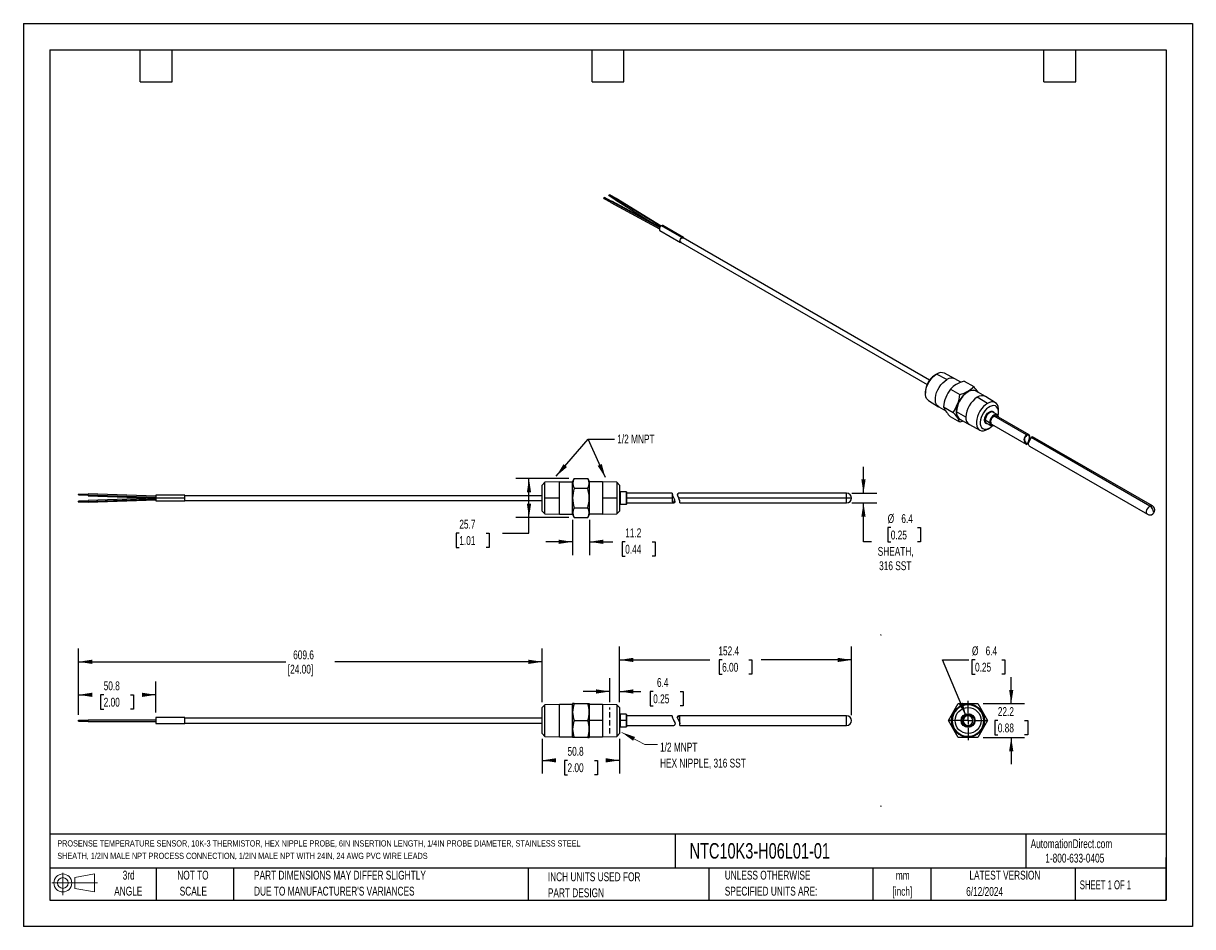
# Model space of a CAD drawing. Header units: millimetres. Extents: x 0 to 768, y 0 to 594.
import ezdxf

# ---------------------------------------------------------------- set-up
doc = ezdxf.new("R2010")
doc.units = ezdxf.units.MM
doc.header["$LTSCALE"] = 2.75
doc.linetypes.add('CENTERX2', pattern=[20.32, 12.7, -2.54, 2.54, -2.54])
doc.linetypes.add('HIDDEN', pattern=[1.905, 1.27, -0.635])
for name, color, linetype in [('CENTER', 40, 'CENTERX2'), ('HIDDEN', 102, 'HIDDEN'), ('SLD-DEFPOINTS', 7, 'Continuous')]:
    doc.layers.add(name, color=color, linetype=linetype)
doc.layers.add('DIMENSIONS', color=140, linetype='Continuous', lineweight=25)
doc.layers.add('TEXT', color=140, linetype='Continuous', lineweight=25)
doc.styles.add('SLDTEXTSTYLE0', font='TXT', dxfattribs={"width": 0.7})
doc.styles.add('SLDTEXTSTYLE1', font='TXT', dxfattribs={"width": 0.65})
doc.dimstyles.new('SLDDIMSTYLE0', dxfattribs={"dimtxt": 0.18, "dimasz": 9.0805, "dimexe": 0, "dimexo": 0.0625, "dimgap": 0, "dimtad": 0, "dimtih": 1, "dimtoh": 1, "dimdec": 0, "dimrnd": 1e-09, "dimzin": 0, "dimdsep": 46, "dimtxsty": 'Standard', "dimsah": 1, "dimcen": 0.09, "dimadec": 0, "dimazin": 0, "dimtfac": 9.0805, "dimtdec": 0, "dimtofl": 0, "dimtmove": 0, "dimatfit": 3, "dimfxl": 0, "dimfrac": 2, "dimtolj": 1, "dimtzin": 0, "dimarcsym": 0})
doc.dimstyles.new('SLDDIMSTYLE1', dxfattribs={"dimtxt": 5.934521, "dimasz": 9.0805, "dimexe": 0, "dimexo": 0.0625, "dimgap": 1.48363, "dimtad": 0, "dimtih": 1, "dimtoh": 1, "dimdec": 1, "dimrnd": 1e-09, "dimzin": 12, "dimdsep": 46, "dimtxsty": 'SLDTEXTSTYLE0', "dimsah": 1, "dimcen": 0.09, "dimadec": 0, "dimazin": 3, "dimtfac": 1, "dimtdec": 1, "dimtmove": 0, "dimatfit": 0, "dimfxl": 0, "dimfrac": 2, "dimtolj": 1, "dimtzin": 12, "dimarcsym": 0})
doc.dimstyles.new('SLDDIMSTYLE2', dxfattribs={"dimtxt": 5.934521, "dimasz": 9.0805, "dimexe": 0, "dimexo": 0.0625, "dimgap": 1.48363, "dimtad": 0, "dimtih": 1, "dimtoh": 1, "dimdec": 1, "dimrnd": 1e-09, "dimzin": 12, "dimdsep": 46, "dimtxsty": 'SLDTEXTSTYLE0', "dimsah": 1, "dimcen": 0, "dimadec": 0, "dimazin": 3, "dimtfac": 1, "dimtdec": 1, "dimtofl": 0, "dimtmove": 0, "dimatfit": 3, "dimfxl": 0, "dimfrac": 2, "dimtolj": 1, "dimtzin": 12, "dimarcsym": 0})
doc.dimstyles.new('SLDDIMSTYLE3', dxfattribs={"dimtxt": 5.934521, "dimasz": 9.0805, "dimexe": 0, "dimexo": 0.0625, "dimgap": 1.48363, "dimtad": 0, "dimtih": 1, "dimtoh": 1, "dimdec": 1, "dimrnd": 1e-09, "dimzin": 12, "dimdsep": 46, "dimtxsty": 'SLDTEXTSTYLE0', "dimsah": 1, "dimcen": 0.09, "dimadec": 0, "dimazin": 3, "dimtfac": 1, "dimtdec": 1, "dimtofl": 0, "dimtmove": 0, "dimatfit": 3, "dimfxl": 0, "dimfrac": 2, "dimtolj": 1, "dimtzin": 12, "dimarcsym": 0})

# ---------------------------------------------------------------- blocks, each defined once
blk = doc.blocks.new('Block11')
at = {"color": 7, "linetype": 'Continuous', "lineweight": 18}
for p, q in [((0, 7.92), (29.9, 7.92)), ((7.12, 14.6), (7.12, 0)), ((15.07, 11.46), (27.98, 13.84)), ((15.07, 4.39), (15.07, 11.46)), ((27.98, 13.84), (27.98, 2.01)), ((15.07, 4.39), (27.98, 2.01))]:
    blk.add_line(p, q, dxfattribs=at)
for radius in [5.91, 3.54]:
    blk.add_circle((7.12, 7.92), radius, dxfattribs=at)
blk = doc.blocks.new('Block12')
at = {"layer": 'SLD-DEFPOINTS'}
blk.add_blockref('Block11', (0, 0), dxfattribs=at)
blk = doc.blocks.new('SW_NOTE_0')
at = {"layer": 'TEXT', "color": 0, "linetype": 'CENTERX2', "lineweight": 18, "attachment_point": 1, "style": 'SLDTEXTSTYLE0'}
for s, insert, char_height in [('PROSENSE TEMPERATURE SENSOR, 10K-3 THERMISTOR,\xa0HEX NIPPLE PROBE, 6IN INSERTION LENGTH, 1/4IN\xa0PROBE\xa0DIAMETER, STAINLESS STEEL', (0, 5.26), 4.07706), ('SHEATH, 1/2IN MALE NPT PROCESS CONNECTION, 1/2IN MALE NPT WITH 24IN, 24 AWG PVC WIRE LEADS', (0, -2.95), 4.0771)]:
    blk.add_mtext(s, dxfattribs=dict(at, insert=insert, char_height=char_height))
blk = doc.blocks.new('SW_NOTE_0_1')
at = {"layer": 'TEXT', "color": 0, "linetype": 'CENTERX2', "lineweight": 18, "char_height": 5.821, "attachment_point": 2, "style": 'SLDTEXTSTYLE0'}
for s, insert in [('mm', (7.82, 7.5)), ('[inch]', (7.59, -3.01))]:
    blk.add_mtext(s, dxfattribs=dict(at, insert=insert))
blk = doc.blocks.new('SW_NOTE_0_2')
at = {"layer": 'TEXT', "color": 0, "linetype": 'CENTERX2', "lineweight": 18, "char_height": 5.8208, "attachment_point": 1, "style": 'SLDTEXTSTYLE0'}
for s, insert in [('UNLESS OTHERWISE', (0, 7.5)), ('SPECIFIED UNITS ARE:', (0, -3.01))]:
    blk.add_mtext(s, dxfattribs=dict(at, insert=insert))
blk = doc.blocks.new('SW_NOTE_0_3')
at = {"layer": 'TEXT', "color": 0, "linetype": 'CENTERX2', "lineweight": 18, "char_height": 5.8208, "attachment_point": 1, "style": 'SLDTEXTSTYLE0'}
for s, insert in [('PART DIMENSIONS MAY DIFFER SLIGHTLY', (0, 7.5)), ("DUE TO MANUFACTURER'S VARIANCES", (0, -3.01))]:
    blk.add_mtext(s, dxfattribs=dict(at, insert=insert))
blk = doc.blocks.new('SW_NOTE_0_4')
at = {"layer": 'TEXT', "color": 0, "linetype": 'CENTERX2', "lineweight": 18, "char_height": 5.821, "attachment_point": 2, "style": 'SLDTEXTSTYLE0'}
for s, insert in [('NOT TO', (14.46, 7.5)), ('SCALE', (14.73, -3.01))]:
    blk.add_mtext(s, dxfattribs=dict(at, insert=insert))
blk = doc.blocks.new('SW_NOTE_0_5')
at = {"layer": 'TEXT', "color": 0, "linetype": 'CENTERX2', "lineweight": 18, "char_height": 5.821, "attachment_point": 2, "style": 'SLDTEXTSTYLE0'}
for s, insert in [('3rd', (6.37, 7.5)), ('ANGLE', (6.1, -3.01))]:
    blk.add_mtext(s, dxfattribs=dict(at, insert=insert))
blk = doc.blocks.new('SW_NOTE_0_6')
at = {"layer": 'TEXT', "color": 0, "linetype": 'CENTERX2', "lineweight": 18, "char_height": 5.8208, "attachment_point": 1, "style": 'SLDTEXTSTYLE0'}
for s, insert in [('INCH UNITS USED FOR', (0, 7.5)), ('PART DESIGN', (0, -3.01))]:
    blk.add_mtext(s, dxfattribs=dict(at, insert=insert))
blk = doc.blocks.new('_D')
at = {"layer": 'DIMENSIONS'}
for p, q in [((649.16, 146.57), (649.16, 164.03)), ((630.71, 146.57), (657.89, 146.57)), ((640.34, 135.46), (638.35, 135.46)), ((638.35, 135.46), (638.35, 126.02)), ((657.98, 135.46), (659.97, 135.46)), ((659.97, 135.46), (659.97, 126.02)), ((630.71, 124.34), (657.89, 124.34)), ((638.35, 126.02), (640.34, 126.02)), ((649.16, 124.34), (649.16, 106.88)), ((659.97, 126.02), (657.98, 126.02))]:
    blk.add_line(p, q, dxfattribs=at)
for points in [[(649.16, 146.57), (650.56, 155.65), (647.76, 155.65)], [(649.16, 124.34), (647.76, 115.26), (650.56, 115.26)]]:
    blk.add_solid(points, dxfattribs=at)
at = {"layer": 'DIMENSIONS', "char_height": 5.821, "attachment_point": 1, "style": 'SLDTEXTSTYLE0'}
for s, insert in [('22.2', (640.34, 144.29)), ('0.88', (640.34, 133.53))]:
    blk.add_mtext(s, dxfattribs=dict(at, insert=insert))
blk = doc.blocks.new('_D_1')
at = {"layer": 'DIMENSIONS'}
for p, q in [((619.56, 138.38), (603.93, 175.36)), ((603.93, 175.36), (621.39, 175.36)), ((625.38, 175.36), (623.38, 175.36)), ((623.38, 175.36), (623.38, 165.93)), ((643.01, 175.36), (645, 175.36)), ((645, 175.36), (645, 165.93)), ((623.38, 165.93), (625.38, 165.93)), ((645, 165.93), (643.01, 165.93))]:
    blk.add_line(p, q, dxfattribs=at)
blk.add_solid([(619.56, 138.38), (617.31, 147.29), (614.74, 146.2)], dxfattribs=at)
at = {"layer": 'DIMENSIONS', "char_height": 5.821, "attachment_point": 1, "style": 'SLDTEXTSTYLE0'}
for s, insert in [('%%c', (623.37, 184.2)), ('6.4', (632.33, 184.2)), ('0.25', (625.38, 173.44))]:
    blk.add_mtext(s, dxfattribs=dict(at, insert=insert))
blk = doc.blocks.new('SW_CENTERMARKSYMBOL_0')
at = {"layer": 'CENTER', "color": 0}
for p, q in [((0, 5.08), (0, 12.91)), ((-5.08, 0), (-12.91, 0)), ((0, 0), (-2.54, 0)), ((0, 0), (0, 2.54)), ((0, 0), (0, -2.54)), ((0, 0), (2.54, 0)), ((5.08, 0), (12.91, 0)), ((0, -5.08), (0, -12.91))]:
    blk.add_line(p, q, dxfattribs=at)
blk = doc.blocks.new('_D_2')
at = {"layer": 'DIMENSIONS'}
for p, q in [((385.44, 147.49), (385.44, 163.31)), ((391.79, 147.49), (391.79, 163.31)), ((385.44, 154.58), (367.97, 154.58)), ((391.79, 154.58), (405.85, 154.58)), ((413.89, 154.58), (411.9, 154.58)), ((411.9, 154.58), (411.9, 145.15)), ((431.53, 154.58), (433.52, 154.58)), ((433.52, 154.58), (433.52, 145.15)), ((411.9, 145.15), (413.89, 145.15)), ((433.52, 145.15), (431.53, 145.15))]:
    blk.add_line(p, q, dxfattribs=at)
for points in [[(385.44, 154.58), (376.36, 155.97), (376.36, 153.18)], [(391.79, 154.58), (400.87, 153.18), (400.87, 155.97)]]:
    blk.add_solid(points, dxfattribs=at)
at = {"layer": 'DIMENSIONS', "char_height": 5.821, "attachment_point": 1, "style": 'SLDTEXTSTYLE0'}
for s, insert in [('6.4', (416.36, 163.41)), ('0.25', (413.89, 152.65))]:
    blk.add_mtext(s, dxfattribs=dict(at, insert=insert))
blk = doc.blocks.new('_D_3')
at = {"layer": 'DIMENSIONS'}
for p, q in [((391.79, 147.49), (391.79, 184.04)), ((544.19, 138.95), (544.19, 184.04)), ((391.79, 175.3), (451.13, 175.3)), ((459.17, 175.3), (457.18, 175.3)), ((457.18, 175.3), (457.18, 165.87)), ((476.81, 175.3), (478.8, 175.3)), ((478.8, 175.3), (478.8, 165.87)), ((544.19, 175.3), (484.85, 175.3)), ((457.18, 165.87), (459.17, 165.87)), ((478.8, 165.87), (476.81, 165.87))]:
    blk.add_line(p, q, dxfattribs=at)
for points in [[(391.79, 175.3), (400.87, 173.91), (400.87, 176.7)], [(544.19, 175.3), (535.11, 176.7), (535.11, 173.91)]]:
    blk.add_solid(points, dxfattribs=at)
at = {"layer": 'DIMENSIONS', "char_height": 5.821, "attachment_point": 1, "style": 'SLDTEXTSTYLE0'}
for s, insert in [('152.4', (456.7, 184.14)), ('6.00', (459.17, 173.38))]:
    blk.add_mtext(s, dxfattribs=dict(at, insert=insert))
blk = doc.blocks.new('_D_4')
at = {"layer": 'DIMENSIONS'}
for p, q in [((36.19, 139.25), (36.19, 182.8)), ((340.99, 147.49), (340.99, 182.8)), ((36.19, 174.07), (172.45, 174.07)), ((340.99, 174.07), (204.73, 174.07))]:
    blk.add_line(p, q, dxfattribs=at)
for points in [[(36.19, 174.07), (45.27, 172.67), (45.27, 175.47)], [(340.99, 174.07), (331.91, 175.47), (331.91, 172.67)]]:
    blk.add_solid(points, dxfattribs=at)
at = {"layer": 'DIMENSIONS', "char_height": 5.821, "attachment_point": 1, "style": 'SLDTEXTSTYLE0'}
for s, insert in [('609.6', (177.3, 181.57)), ('[24.00]', (173.78, 172.14))]:
    blk.add_mtext(s, dxfattribs=dict(at, insert=insert))
blk = doc.blocks.new('_D_5')
at = {"layer": 'DIMENSIONS'}
for p, q in [((340.99, 123.43), (340.99, 100.57)), ((391.79, 123.43), (391.79, 100.57)), ((340.99, 109.3), (349.53, 109.3)), ((357.57, 109.3), (355.58, 109.3)), ((355.58, 109.3), (355.58, 99.87)), ((375.21, 109.3), (377.2, 109.3)), ((377.2, 109.3), (377.2, 99.87)), ((391.79, 109.3), (383.25, 109.3)), ((355.58, 99.87), (357.57, 99.87)), ((377.2, 99.87), (375.21, 99.87))]:
    blk.add_line(p, q, dxfattribs=at)
for points in [[(340.99, 109.3), (350.07, 107.9), (350.07, 110.7)], [(391.79, 109.3), (382.71, 110.7), (382.71, 107.9)]]:
    blk.add_solid(points, dxfattribs=at)
at = {"layer": 'DIMENSIONS', "char_height": 5.821, "attachment_point": 1, "style": 'SLDTEXTSTYLE0'}
for s, insert in [('50.8', (357.57, 118.13)), ('2.00', (357.57, 107.37))]:
    blk.add_mtext(s, dxfattribs=dict(at, insert=insert))
blk = doc.blocks.new('_D_6')
at = {"layer": 'DIMENSIONS'}
for p, q in [((36.19, 139.25), (36.19, 161.11)), ((86.99, 140.85), (86.99, 161.11)), ((36.19, 152.37), (44.73, 152.37)), ((52.77, 152.37), (50.78, 152.37)), ((50.78, 152.37), (50.78, 142.94)), ((70.41, 152.37), (72.4, 152.37)), ((72.4, 152.37), (72.4, 142.94)), ((86.99, 152.37), (78.45, 152.37)), ((50.78, 142.94), (52.77, 142.94)), ((72.4, 142.94), (70.41, 142.94))]:
    blk.add_line(p, q, dxfattribs=at)
for points in [[(36.19, 152.37), (45.27, 150.98), (45.27, 153.77)], [(86.99, 152.37), (77.91, 153.77), (77.91, 150.98)]]:
    blk.add_solid(points, dxfattribs=at)
at = {"layer": 'DIMENSIONS', "char_height": 5.821, "attachment_point": 1, "style": 'SLDTEXTSTYLE0'}
for s, insert in [('50.8', (52.77, 161.21)), ('2.00', (52.77, 150.45))]:
    blk.add_mtext(s, dxfattribs=dict(at, insert=insert))
blk = doc.blocks.new('SW_NOTE_0_7')
at = {"layer": 'TEXT', "color": 0, "linetype": 'CENTERX2', "lineweight": 18, "attachment_point": 1, "style": 'SLDTEXTSTYLE0'}
for s, insert, char_height in [('1/2 MNPT', (1.62, 1.15), 5.821), ('HEX NIPPLE, 316 SST', (1.62, -9.37), 5.8208)]:
    blk.add_mtext(s, dxfattribs=dict(at, insert=insert, char_height=char_height))
blk = doc.blocks.new('_D_7')
at = {"layer": 'DIMENSIONS'}
for p, q in [((552.07, 284.87), (552.07, 302.33)), ((544.51, 284.87), (560.8, 284.87)), ((544.51, 278.52), (560.8, 278.52)), ((552.07, 252.84), (552.07, 278.52)), ((570, 262.27), (568, 262.27)), ((568, 262.27), (568, 252.84)), ((587.63, 262.27), (589.62, 262.27)), ((589.62, 262.27), (589.62, 252.84)), ((557.44, 252.84), (552.07, 252.84)), ((568, 252.84), (570, 252.84)), ((589.62, 252.84), (587.63, 252.84))]:
    blk.add_line(p, q, dxfattribs=at)
for points in [[(552.07, 284.87), (553.46, 293.95), (550.67, 293.95)], [(552.07, 278.52), (550.67, 269.44), (553.46, 269.44)]]:
    blk.add_solid(points, dxfattribs=at)
at = {"layer": 'DIMENSIONS', "char_height": 5.821, "attachment_point": 1, "style": 'SLDTEXTSTYLE0'}
for s, insert in [('%%c', (567.99, 271.11)), ('6.4', (576.95, 271.11)), ('0.25', (570, 260.35)), ('SHEATH,', (561.42, 249.58)), ('316 SST', (562.35, 240.15))]:
    blk.add_mtext(s, dxfattribs=dict(at, insert=insert))
blk = doc.blocks.new('_D_8')
at = {"layer": 'DIMENSIONS'}
for p, q in [((360.8, 267.34), (360.8, 244.22)), ((371.98, 267.34), (371.98, 244.22)), ((360.8, 252.95), (343.34, 252.95)), ((371.98, 252.95), (387.45, 252.95)), ((395.49, 252.95), (393.5, 252.95)), ((393.5, 252.95), (393.5, 243.52)), ((413.13, 252.95), (415.12, 252.95)), ((415.12, 252.95), (415.12, 243.52)), ((393.5, 243.52), (395.49, 243.52)), ((415.12, 243.52), (413.13, 243.52))]:
    blk.add_line(p, q, dxfattribs=at)
for points in [[(360.8, 252.95), (351.72, 254.35), (351.72, 251.55)], [(371.98, 252.95), (381.06, 251.55), (381.06, 254.35)]]:
    blk.add_solid(points, dxfattribs=at)
at = {"layer": 'DIMENSIONS', "char_height": 5.821, "attachment_point": 1, "style": 'SLDTEXTSTYLE0'}
for s, insert in [('11.2', (395.49, 261.78)), ('0.44', (395.49, 251.02))]:
    blk.add_mtext(s, dxfattribs=dict(at, insert=insert))
blk = doc.blocks.new('_D_9')
at = {"layer": 'DIMENSIONS'}
for p, q in [((358.45, 294.52), (323.53, 294.52)), ((332.26, 268.86), (332.26, 294.52)), ((358.45, 268.86), (323.53, 268.86)), ((332.26, 258.61), (332.26, 268.86)), ((286.47, 258.61), (284.48, 258.61)), ((284.48, 258.61), (284.48, 249.18)), ((304.1, 258.61), (306.1, 258.61)), ((306.1, 258.61), (306.1, 249.18)), ((314.8, 258.61), (332.26, 258.61)), ((284.48, 249.18), (286.47, 249.18)), ((306.1, 249.18), (304.1, 249.18))]:
    blk.add_line(p, q, dxfattribs=at)
for points in [[(332.26, 294.52), (330.87, 285.44), (333.66, 285.44)], [(332.26, 268.86), (333.66, 277.94), (330.87, 277.94)]]:
    blk.add_solid(points, dxfattribs=at)
at = {"layer": 'DIMENSIONS', "char_height": 5.821, "attachment_point": 1, "style": 'SLDTEXTSTYLE0'}
for s, insert in [('25.7', (286.47, 267.44)), ('1.01', (286.47, 256.68))]:
    blk.add_mtext(s, dxfattribs=dict(at, insert=insert))

msp = doc.modelspace()

# ---------------------------------------------------------------- linework, layer by layer
at = {"color": 7, "linetype": 'Continuous'}
for p, q in [((0.01, 593.73), (0.01, 0.01)), ((0.01, 593.73), (768.36, 593.73)), ((768.36, 593.73), (768.36, 0.01)), ((768.36, 0.01), (0.01, 0.01))]:
    msp.add_line(p, q, dxfattribs=at)
for p, q in [((381.54, 478.64), (385.94, 476.27)), ((381.69, 479.15), (386.18, 476.73)), ((386.24, 476.8), (381.84, 479.17)), ((384.87, 480.56), (388.97, 478.03)), ((385.03, 481.07), (389.21, 478.49)), ((389.27, 478.56), (385.18, 481.09)), ((386.34, 476.88), (418.32, 459.66)), ((418.42, 459.79), (386.63, 476.91)), ((389.06, 477.64), (414.39, 461.96)), ((389.36, 478.62), (418.86, 460.36)), ((419.02, 460.47), (389.65, 478.65)), ((386.04, 475.89), (417.99, 458.7)), ((418.33, 457.48), (431.8, 449.7)), ((432.75, 452.9), (419.28, 460.68)), ((433.7, 453), (420.23, 460.78)), ((431.82, 449.98), (593.87, 356.43)), ((595.52, 359.29), (433.47, 452.84)), ((599.9, 363.04), (598.69, 362.3)), ((606.82, 359.57), (600.14, 363.18)), ((612.04, 360.16), (605.21, 363.76)), ((616.1, 357.82), (612.16, 360.1)), ((618.24, 358.58), (624.53, 354.95)), ((592.85, 352.18), (592.81, 350.76)), ((594.84, 345.8), (601.37, 341.69)), ((609.16, 353.34), (615.46, 349.71)), ((620.8, 351.66), (620.69, 351.93)), ((632.2, 348.53), (626.13, 352.03)), ((633.55, 343.9), (626.87, 348)), ((638.85, 344.34), (632.32, 348.46)), ((601.49, 341.62), (606.12, 338.95)), ((604.63, 341.65), (610.92, 338.02)), ((619.33, 334.93), (613.25, 338.44)), ((639.96, 336.57), (637.17, 338.18)), ((640.84, 337.96), (640.88, 339.39)), ((615.46, 331.56), (609.16, 335.2)), ((615.46, 333.55), (621.54, 330.05)), ((617.58, 332.33), (615.46, 331.56)), ((634.9, 331.23), (632.11, 332.84)), ((632.98, 330.92), (635.77, 329.31)), ((635.08, 331.23), (634.9, 331.23)), ((659.23, 323.2), (637.92, 335.5)), ((660.91, 323.3), (639.29, 335.78)), ((621.66, 329.98), (628.48, 326.38)), ((634.81, 327.73), (633.55, 326.96)), ((633.55, 326.96), (633.79, 327.1)), ((633.79, 327.1), (635, 327.85)), ((636.12, 330.28), (659.01, 317.07)), ((660.74, 322.81), (660.91, 323.3)), ((659.01, 317.07), (659.23, 317.53)), ((661.26, 315.77), (738.74, 271.04)), ((740.33, 276.38), (662.27, 321.44)), ((741.91, 276.54), (663.16, 322)), ((342.77, 292.06), (340.99, 290.23)), ((352.22, 292.36), (342.77, 292.06)), ((342.77, 281.69), (342.77, 292.06)), ((352.22, 281.69), (352.22, 292.36)), ((352.22, 292.36), (360.8, 292.36)), ((361.94, 294.52), (360.8, 292.55)), ((360.8, 281.69), (360.8, 292.55)), ((361.94, 294.52), (370.84, 294.52)), ((371.98, 292.55), (370.84, 294.52)), ((371.98, 281.69), (371.98, 292.55)), ((380.56, 292.36), (371.98, 292.36)), ((390.01, 292.06), (380.56, 292.36)), ((380.56, 292.36), (380.56, 281.69)), ((391.79, 290.23), (390.01, 292.06)), ((390.01, 292.06), (390.01, 281.69)), ((42.54, 284.13), (36.19, 284.35)), ((36.19, 284.05), (36.19, 284.35)), ((86.99, 282.86), (42.53, 284.41)), ((42.54, 283.83), (42.54, 284.4)), ((340.99, 273.15), (340.99, 290.23)), ((361.94, 288.11), (370.84, 288.11)), ((391.79, 290.23), (391.79, 273.15)), ((396.11, 285.88), (392.17, 285.88)), ((392.17, 285.88), (392.17, 277.5)), ((396.23, 285.76), (396.11, 285.88)), ((396.11, 285.88), (396.11, 277.5)), ((396.23, 285.76), (396.23, 277.63)), ((426.33, 284.87), (396.23, 284.87)), ((541.01, 284.87), (430.63, 284.87)), ((541.01, 281.69), (541.01, 284.87)), ((36.18, 279.03), (42.54, 279.25)), ((36.19, 284.05), (42.54, 283.83)), ((36.19, 284.05), (36.19, 283.75)), ((36.19, 283.75), (42.54, 283.52)), ((42.54, 279.86), (36.19, 279.64)), ((36.19, 279.33), (36.19, 279.63)), ((36.19, 279.33), (42.54, 279.56)), ((36.19, 279.33), (36.19, 279.03)), ((42.53, 278.97), (86.99, 280.52)), ((42.54, 283.83), (42.54, 283.24)), ((42.54, 283.83), (86.99, 282.28)), ((42.54, 283.24), (86.99, 281.69)), ((86.99, 281.69), (42.54, 280.14)), ((42.54, 279.56), (86.99, 281.11)), ((42.54, 279.56), (42.54, 280.13)), ((42.54, 279.56), (42.54, 278.97)), ((106.04, 283.6), (86.99, 283.6)), ((86.99, 283.6), (86.99, 281.69)), ((106.04, 281.69), (86.99, 281.69)), ((86.99, 281.69), (86.99, 279.79)), ((86.99, 279.79), (106.04, 279.79)), ((106.04, 281.69), (106.04, 283.6)), ((106.04, 283.34), (340.99, 283.34)), ((106.04, 279.79), (106.04, 281.69)), ((106.04, 280.04), (340.99, 280.04)), ((342.77, 271.32), (342.77, 281.69)), ((352.22, 281.69), (342.77, 281.69)), ((352.22, 271.02), (352.22, 281.69)), ((360.8, 270.83), (360.8, 281.69)), ((360.95, 281.69), (360.8, 281.69)), ((371.98, 281.69), (371.83, 281.69)), ((371.98, 270.83), (371.98, 281.69)), ((380.56, 281.69), (380.56, 271.02)), ((390.01, 281.69), (380.56, 281.69)), ((390.01, 281.69), (390.01, 271.32)), ((396.11, 277.5), (392.17, 277.5)), ((396.23, 277.63), (396.11, 277.5)), ((426.33, 281.69), (396.23, 281.69)), ((396.23, 278.52), (427.46, 278.52)), ((426.58, 283.58), (426.46, 283.94)), ((428.26, 279.45), (428.21, 279.81)), ((541.01, 281.69), (430.63, 281.69)), ((431.37, 278.52), (541.01, 278.52)), ((544.19, 281.69), (541.01, 281.69)), ((541.01, 278.52), (541.01, 281.69)), ((340.99, 273.15), (342.77, 271.32)), ((342.77, 271.32), (352.22, 271.02)), ((352.22, 271.02), (360.8, 271.02)), ((360.8, 270.83), (361.94, 268.86)), ((361.94, 275.28), (370.84, 275.28)), ((370.84, 268.86), (371.98, 270.83)), ((380.56, 271.02), (371.98, 271.02)), ((380.56, 271.02), (390.01, 271.32)), ((390.01, 271.32), (391.79, 273.15)), ((361.94, 268.86), (370.84, 268.86)), ((352.22, 146.12), (342.77, 145.83)), ((360.8, 146.12), (352.22, 146.12)), ((352.22, 124.79), (352.22, 146.12)), ((360.95, 146.57), (360.8, 146.31)), ((360.8, 124.6), (360.8, 146.31)), ((361.94, 146.57), (370.84, 146.57)), ((370.84, 146.57), (371.83, 146.57)), ((371.98, 146.31), (371.83, 146.57)), ((371.98, 124.6), (371.98, 146.31)), ((380.56, 146.12), (371.98, 146.12)), ((380.56, 146.12), (380.56, 135.46)), ((390.01, 145.83), (380.56, 146.12)), ((607.97, 135.46), (614.38, 146.57)), ((614.38, 146.57), (620.8, 146.57)), ((620.8, 146.31), (620.8, 146.57)), ((620.8, 146.57), (627.21, 146.57)), ((620.8, 145.83), (620.8, 146.12)), ((627.21, 146.57), (633.63, 135.46)), ((342.77, 145.83), (340.99, 143.99)), ((340.99, 126.92), (340.99, 143.99)), ((342.77, 125.08), (342.77, 145.83)), ((391.79, 143.99), (390.01, 145.83)), ((390.01, 145.83), (390.01, 125.08)), ((391.79, 143.99), (391.79, 126.92)), ((396.11, 139.65), (392.17, 139.65)), ((392.17, 139.65), (392.17, 135.46)), ((396.23, 139.52), (396.11, 139.65)), ((396.11, 139.65), (396.11, 135.46)), ((396.23, 139.52), (396.23, 135.46)), ((426.33, 138.63), (396.23, 138.63)), ((541.01, 138.63), (430.63, 138.63)), ((541.01, 132.28), (541.01, 138.63)), ((620.8, 135.46), (620.8, 138.63)), ((36.17, 135.15), (42.56, 135.15)), ((36.19, 135.76), (42.54, 135.76)), ((36.19, 135.15), (36.19, 135.76)), ((42.51, 134.87), (87.01, 134.87)), ((42.51, 134.87), (42.51, 134.87)), ((42.54, 134.88), (42.54, 136.04)), ((42.54, 136.04), (86.99, 136.04)), ((106.04, 137.36), (86.99, 137.36)), ((86.99, 137.36), (86.99, 133.55)), ((86.99, 133.55), (106.04, 133.55)), ((106.04, 133.55), (106.04, 137.36)), ((340.99, 137.11), (106.04, 137.11)), ((106.04, 133.8), (340.99, 133.8)), ((361.94, 135.46), (370.84, 135.46)), ((380.56, 135.46), (371.98, 135.46)), ((380.56, 135.46), (380.56, 124.79)), ((392.17, 135.46), (391.79, 135.46)), ((396.11, 135.46), (392.17, 135.46)), ((392.17, 135.46), (392.17, 131.26)), ((392.17, 131.26), (396.11, 131.26)), ((396.23, 135.46), (396.11, 135.46)), ((396.11, 135.46), (396.11, 131.26)), ((396.11, 131.26), (396.23, 131.39)), ((396.23, 135.46), (396.23, 131.39)), ((396.23, 132.28), (427.45, 132.28)), ((429.75, 137.34), (429.64, 137.7)), ((431.44, 133.21), (431.38, 133.57)), ((431.38, 132.28), (541.01, 132.28)), ((614.38, 124.34), (607.97, 135.46)), ((616.61, 135.46), (616.23, 135.46)), ((616.73, 135.46), (616.61, 135.46)), ((617.59, 135.46), (617.66, 136.12)), ((633.63, 135.46), (627.21, 124.34)), ((342.77, 125.08), (340.99, 126.92)), ((342.77, 125.08), (352.22, 124.79)), ((352.22, 124.79), (360.8, 124.79)), ((360.8, 124.6), (360.95, 124.34)), ((361.94, 124.34), (360.95, 124.34)), ((370.84, 124.34), (361.94, 124.34)), ((370.84, 124.34), (371.83, 124.34)), ((371.83, 124.34), (371.98, 124.6)), ((371.98, 124.79), (380.56, 124.79)), ((380.56, 124.79), (390.01, 125.08)), ((391.79, 126.92), (390.01, 125.08)), ((627.21, 124.34), (614.38, 124.34)), ((620.8, 126.92), (620.8, 125.08))]:
    msp.add_line(p, q)
at = {"flags": 128}
for points in [[(381.55, 478.64), (381.52, 478.65), (381.49, 478.7), (381.48, 478.78), (381.49, 478.87), (381.53, 478.96), (381.58, 479.05), (381.65, 479.12), (381.69, 479.15)], [(381.69, 479.15), (381.76, 479.18), (381.83, 479.17), (381.84, 479.16)], [(384.87, 480.57), (384.86, 480.57), (384.82, 480.63), (384.81, 480.7), (384.83, 480.79), (384.86, 480.89), (384.92, 480.97), (384.98, 481.04), (385.03, 481.07)], [(385.03, 481.07), (385.1, 481.1), (385.16, 481.1), (385.18, 481.08)], [(386.06, 475.9), (386.01, 475.92), (385.95, 476.02), (385.93, 476.16), (385.95, 476.34), (386.02, 476.52), (386.12, 476.68), (386.25, 476.81), (386.34, 476.88)], [(386.34, 476.88), (386.48, 476.93), (386.6, 476.92), (386.62, 476.9)], [(389.07, 477.65), (389.04, 477.66), (388.97, 477.76), (388.95, 477.91), (388.97, 478.08), (389.04, 478.26), (389.15, 478.43), (389.27, 478.56), (389.36, 478.62)], [(389.36, 478.62), (389.5, 478.67), (389.62, 478.66), (389.65, 478.64)], [(419.28, 460.68), (418.77, 460.27), (418.33, 459.68), (418.04, 459), (417.93, 458.35), (418.04, 457.81), (418.33, 457.48), (418.33, 457.48)], [(420.23, 460.78), (419.8, 460.86), (419.28, 460.68)], [(432.4, 449.65), (432.24, 449.61), (431.8, 449.7), (431.51, 450.04), (431.4, 450.57), (431.51, 451.23), (431.8, 451.9), (432.24, 452.49), (432.75, 452.9)], [(432.03, 449.86), (431.92, 449.91), (431.66, 450.2), (431.58, 450.67), (431.66, 451.24), (431.92, 451.83), (432.3, 452.34), (432.75, 452.71)], [(432.75, 452.9), (433.27, 453.08), (433.7, 453), (434, 452.66), (434.05, 452.5)], [(432.75, 452.71), (433.2, 452.86), (433.58, 452.79), (433.68, 452.72)], [(594.84, 345.8), (594.29, 346.23), (593.58, 347.15), (593.09, 348.33), (592.84, 349.72), (592.84, 351.28), (593.09, 352.96), (593.58, 354.7), (594.29, 356.44), (595.2, 358.12), (596.28, 359.69), (597.49, 361.08), (598.8, 362.26), (600.14, 363.18)], [(601.49, 341.62), (601.49, 341.62), (600.62, 342.33), (599.95, 343.31), (599.5, 344.55), (599.3, 345.99), (599.34, 347.59), (599.62, 349.29), (600.15, 351.05), (600.89, 352.8), (601.82, 354.49), (602.92, 356.06), (604.15, 357.46), (605.47, 358.64), (606.82, 359.57)], [(616.48, 332.97), (616.29, 333.01), (615.25, 333.46), (614.39, 334.21), (613.74, 335.23), (613.31, 336.5), (613.13, 337.97), (613.19, 339.59), (613.5, 341.32), (614.04, 343.09), (614.8, 344.86), (615.75, 346.55), (616.86, 348.13), (618.1, 349.54), (619.43, 350.72), (620.8, 351.66)], [(626.13, 352.03), (625.34, 352.37), (624.16, 352.53), (622.86, 352.36), (621.49, 351.87), (620.1, 351.06), (618.73, 349.98), (617.44, 348.65), (616.25, 347.12), (615.22, 345.44), (614.38, 343.68), (613.76, 341.88), (613.38, 340.11), (613.25, 338.44)], [(620.8, 351.66), (622.17, 352.31), (623.5, 352.65), (624.74, 352.68), (625.85, 352.39), (626.8, 351.79), (627.14, 351.45)], [(633.55, 343.9), (632.2, 342.98), (630.9, 341.8), (629.69, 340.4), (628.61, 338.84), (627.7, 337.16), (626.99, 335.42), (626.5, 333.68), (626.25, 332), (626.25, 330.43), (626.5, 329.04), (626.99, 327.87), (627.7, 326.95), (628.61, 326.32), (629.69, 326), (630.9, 326), (632.2, 326.33), (633.55, 326.96)], [(640.56, 335.91), (640.77, 337.09), (640.84, 338.54), (640.65, 339.83), (640.23, 340.9), (639.58, 341.73), (638.74, 342.26), (637.74, 342.49), (636.61, 342.4), (635.42, 341.99), (634.2, 341.29), (633, 340.31), (631.88, 339.11), (630.88, 337.72), (630.03, 336.22), (629.39, 334.65), (628.96, 333.08), (628.78, 331.58), (628.84, 330.2), (629.15, 329.02), (629.68, 328.06), (630.43, 327.38), (631.36, 326.99), (632.43, 326.92), (633.59, 327.18), (634.81, 327.73), (634.81, 327.73)], [(631.57, 332.84), (631.8, 334.34), (632.1, 335.19), (632.52, 336.03), (633.04, 336.81), (633.62, 337.49), (634.81, 338.44), (636, 338.86), (636.58, 338.85), (637.09, 338.66), (637.51, 338.31), (637.81, 337.81), (637.81, 337.81)], [(637.17, 338.18), (636.56, 338.37), (635.74, 338.27), (634.86, 337.83), (633.99, 337.11), (633.23, 336.16), (632.63, 335.06), (632.24, 333.92), (632.11, 332.84)], [(640.88, 339.39), (640.85, 340.43), (640.6, 341.82), (640.12, 342.99), (639.4, 343.91), (638.49, 344.54), (637.41, 344.86), (636.2, 344.86), (634.9, 344.53), (633.55, 343.9)], [(633.62, 330.55), (633.62, 330.55), (633.04, 330.56), (632.52, 330.75), (632.1, 331.1), (631.8, 331.6), (631.57, 332.84)], [(640.82, 334.9), (640.79, 335.14), (640.53, 335.97), (640.03, 336.52), (639.34, 336.76), (638.52, 336.66), (637.64, 336.23), (636.78, 335.5), (636.01, 334.55), (635.41, 333.46), (635.03, 332.32), (634.9, 331.23)], [(634.9, 331.23), (635.03, 330.3), (635.41, 329.6), (636.01, 329.2), (636.78, 329.13), (637.64, 329.4), (637.64, 329.4)], [(640.81, 334.91), (640.79, 335.03), (640.54, 335.83), (640.06, 336.36), (639.39, 336.59), (638.59, 336.49), (637.74, 336.08), (636.9, 335.37), (636.16, 334.45), (635.58, 333.39), (635.2, 332.28), (635.08, 331.23)], [(635.68, 331.58), (635.8, 332.5), (636.16, 333.47), (636.71, 334.37), (637.39, 335.11), (638.14, 335.61), (638.86, 335.82), (639.49, 335.71), (639.78, 335.5)], [(634.81, 327.73), (636.02, 328.58), (636.64, 329.12)], [(659.01, 317.07), (659.32, 316.97), (659.69, 317.11), (660.1, 317.68), (660.49, 318.56), (660.84, 319.46), (661.19, 320.42), (661.42, 321.31), (661.46, 322.18), (661.26, 322.89), (660.92, 323.3), (660.91, 323.3)], [(659.23, 317.53), (659.49, 317.47), (659.78, 317.63), (660.08, 318.06), (660.41, 318.83), (660.7, 319.63), (660.97, 320.5), (661.12, 321.29), (661.12, 322), (660.97, 322.54), (660.74, 322.81)], [(661.26, 315.77), (660.99, 315.99), (660.67, 316.54), (660.55, 317.36), (660.73, 318.26), (661.14, 319.21), (661.6, 320.12), (661.96, 320.84), (662.27, 321.44)], [(662.27, 321.44), (662.47, 321.74), (662.67, 321.96), (663.03, 322.06), (663.16, 322)], [(426.33, 284.83), (426.33, 284.85), (426.34, 284.55), (426.46, 283.94), (426.46, 283.94)], [(426.33, 281.69), (426.33, 280.55), (426.42, 279.64), (426.65, 279), (427.03, 278.63), (427.53, 278.52), (428.05, 278.81), (428.24, 279.3), (428.26, 279.45)], [(426.37, 281.69), (426.39, 280.83), (426.5, 280.06), (426.72, 279.5), (427.05, 279.15), (427.49, 279.03), (427.95, 279.24), (428.17, 279.67), (428.21, 279.81)], [(428.21, 279.81), (428.07, 280.32), (427.78, 281.02), (427.38, 281.84), (426.91, 282.78), (426.61, 283.5), (426.6, 283.52)], [(431.37, 278.54), (431.37, 278.52), (431.42, 278.73), (431.45, 279.27), (431.32, 280.05), (431.03, 280.85), (430.63, 281.69)], [(738.74, 271.04), (738.38, 271.37), (738.11, 272.06), (738.11, 272.96), (738.38, 273.96), (738.88, 274.94), (739.56, 275.78), (740.33, 276.38)], [(361.94, 146.57), (361.53, 146.57), (361.22, 146.57), (361.02, 146.57), (360.95, 146.57)], [(426.33, 138.63), (426.33, 138.42), (426.42, 137.88), (426.65, 137.14), (427.03, 136.31), (427.53, 135.31), (428.05, 134.13), (428.24, 133.37), (428.26, 133.21)], [(431.44, 133.21), (431.45, 133.69), (431.4, 134.54), (431.37, 135.58), (431.42, 136.61), (431.45, 137.51), (431.32, 138.18), (431.03, 138.52), (430.63, 138.63)], [(429.75, 137.34), (429.9, 136.97), (430.23, 136.25), (430.66, 135.39), (431.12, 134.4), (431.35, 133.72), (431.43, 133.25)], [(431.43, 136.98), (431.31, 137.6), (431.06, 137.97), (430.7, 138.12), (430.63, 138.12)], [(431.38, 132.31), (431.37, 132.29), (431.42, 132.53), (431.45, 133.1), (431.44, 133.21)], [(431.38, 133.57), (431.41, 133.74), (431.43, 134.05)], [(617.99, 133.9), (617.76, 134.41), (617.59, 135.46)], [(618.55, 133.21), (619.1, 132.78), (619.42, 132.63)]]:
    msp.add_lwpolyline(points, dxfattribs=at)
for radius in [10.86, 8.54, 4.57, 4.19, 4.06]:
    msp.add_circle((620.8, 135.46), radius)
for centre, radius, start, end in [((605.91, 351.39), 13.08, 123.49473, 176.51064), ((603.17, 359.12), 5.07, 66.31688, 126.68922), ((609.95, 355.21), 5.37, 65.69288, 125.61758), ((621.45, 341.71), 16.92, 119.96315, 136.55475), ((625.93, 333.09), 26.63, 106.77924, 119.03898), ((612.24, 366.59), 16.92, 299.96123, 316.55667), ((596.24, 328.84), 38.5, 35.49882, 42.70695), ((629.73, 338.64), 25.29, 144.43535, 173.15329), ((590.27, 352.76), 25.37, 324.48289, 353.10575), ((607.74, 375.26), 26.69, 286.79343, 299.02479), ((635.7, 334.19), 16.39, 122.60548, 177.39452), ((629.97, 343.73), 5.28, 63.57293, 126.02115), ((624.85, 351.04), 22.3, 204.90935, 225.292), ((618.39, 337.82), 5.17, 173.1202, 235.56762), ((594.63, 321.75), 23.03, 25.23677, 44.96457), ((624.43, 334.31), 5.14, 173.05797, 237.34608), ((631.84, 332.32), 0.586, 62.60967, 117.39033), ((634.15, 332.61), 2.05, 173.51016, 235.17766), ((636.8, 330.94), 1.74, 170.35249, 298.62604), ((637.12, 331.37), 1.46, 171.61827, 249.39947), ((661.24, 320.06), 3.73, 122.57731, 233.29894), ((661.12, 320.14), 3.23, 125.34051, 233.94272), ((660.16, 321.89), 1.6, 61.8014, 125.20956), ((660.04, 321.56), 1.44, 60.67888, 122.87228), ((366.89, 291.32), 5.9, 147.06622, 212.93378), ((365.89, 291.32), 5.9, 327.06622, 32.93378), ((383.9, 281.43), 22.95, 163.07655, 179.3355), ((348.88, 281.43), 22.95, 0.6645, 16.92345), ((392.17, 286.26), 0.381, 180, 270), ((430.69, 283.79), 1.06, 92.92106, 171.94428), ((541.01, 281.69), 3.18, 0, 90), ((383.93, 281.96), 22.99, 180.67609, 196.91186), ((348.84, 281.96), 22.99, 343.08814, 359.32391), ((392.17, 277.12), 0.381, 90, 180), ((435.7, 282.26), 9.39, 169.7419, 183.49855), ((432.31, 281.98), 5.95, 164.4416, 182.80693), ((442.38, 288.24), 13.44, 198.64752, 209.12682), ((541.01, 281.69), 3.18, 270, 0), ((741.25, 275.18), 1.51, 63.88156, 127.50566), ((366.79, 272.07), 5.81, 146.49908, 213.50092), ((365.99, 272.07), 5.81, 326.49908, 33.50092), ((740.25, 273.39), 2.78, 237.29793, 271.59435), ((740.34, 273.78), 3.16, 269.71086, 60.39482), ((737.7, 272.27), 4.88, 2.60548, 57.39452), ((377.29, 141.01), 16.33, 160.10187, 199.89813), ((355.49, 141.01), 16.33, 340.10187, 19.89813), ((620.8, 135.46), 10.67, 90, 180), ((620.8, 135.46), 10.67, 180, 90), ((392.17, 140.03), 0.381, 180, 270), ((430.74, 137.52), 1.11, 95.43469, 170.73525), ((541.01, 135.46), 3.18, 0, 90), ((620.8, 135.46), 10.37, 90, 270), ((620.8, 135.46), 3.18, 90, 270), ((620.8, 135.46), 3.21, 82.94119, 144.20598), ((620.8, 135.46), 10.37, 270, 90), ((620.8, 135.46), 3.18, 270, 90), ((620.8, 135.46), 3.21, 28.93559, 77.02709), ((377.29, 129.9), 16.33, 160.10187, 199.89813), ((355.49, 129.9), 16.33, 340.10187, 19.89813), ((392.17, 130.88), 0.381, 90, 180), ((427.44, 133.13), 0.825, 270.55887, 5.37064), ((430.8, 137.04), 1.09, 99.09135, 164.18222), ((541.01, 135.46), 3.18, 270, 0)]:
    msp.add_arc(centre, radius, start, end)
at = {"color": 179, "linetype": 'Continuous', "lineweight": 18}
for centre, start, end in [((563.59, 191.21), 57.00002, 131.407), ((563.59, 79.69), 228.593, 302.99994)]:
    msp.add_arc(centre, 0.5, start, end, dxfattribs=at)
msp.add_solid([(393.25, 127.66), (400.66, 122.22), (401.95, 124.7)])
at = {"layer": 'HIDDEN'}
msp.add_line((385.44, 126.92), (385.44, 143.99), dxfattribs=at)
at = {"layer": 'TEXT'}
for p, q in [((17.46, 576.26), (750.89, 576.26)), ((17.46, 576.26), (17.46, 17.46)), ((76.83, 555.31), (76.83, 576.26)), ((97.79, 555.31), (97.79, 576.26)), ((373.7, 555.31), (373.7, 576.26)), ((394.65, 555.31), (394.65, 576.26)), ((750.89, 576.26), (750.89, 17.46)), ((670.56, 555.31), (670.56, 576.26)), ((691.51, 555.31), (691.51, 576.26)), ((76.83, 555.31), (97.79, 555.31)), ((373.7, 555.31), (394.65, 555.31)), ((670.56, 555.31), (691.51, 555.31)), ((750.89, 60.85), (17.46, 60.85)), ((428.34, 60.85), (428.34, 38.42)), ((658.83, 60.85), (658.83, 38.42)), ((750.89, 17.46), (750.89, 45.4)), ((750.89, 38.42), (17.46, 38.42)), ((87.31, 38.42), (87.31, 17.46)), ((138.08, 38.42), (138.08, 17.46)), ((331.78, 38.42), (331.78, 17.46)), ((450.4, 38.42), (450.4, 17.46)), ((558.32, 38.42), (558.32, 17.46)), ((596.23, 38.42), (596.23, 17.46)), ((691.21, 38.42), (691.21, 17.46)), ((17.46, 17.46), (750.89, 17.46))]:
    msp.add_line(p, q, dxfattribs=at)
at = {"layer": 'TEXT', "linetype": 'CENTERX2', "lineweight": 18, "flags": 128}
msp.add_lwpolyline([(416.77, 119.79), (408.35, 119.79), (393.25, 127.66)], dxfattribs=at)

# ---------------------------------------------------------------- block references
at = {"layer": 'CENTER'}
msp.add_blockref('SW_CENTERMARKSYMBOL_0', (620.8, 135.46), dxfattribs=at)
at = {"layer": 'SLD-DEFPOINTS'}
msp.add_blockref('Block12', (18.8, 20.77), dxfattribs=at)
at = {"layer": 'TEXT', "linetype": 'CENTERX2', "lineweight": 18}
for name, p in [('SW_NOTE_0_7', (416.77, 119.79)), ('SW_NOTE_0', (22.31, 51.49)), ('SW_NOTE_0_5', (62.83, 29.25)), ('SW_NOTE_0_4', (96.96, 29.25)), ('SW_NOTE_0_3', (151.58, 29.25)), ('SW_NOTE_0_6', (344.66, 28.18)), ('SW_NOTE_0_2', (460.92, 29.25)), ('SW_NOTE_0_1', (570.04, 29.12))]:
    msp.add_blockref(name, p, dxfattribs=at)

# ---------------------------------------------------------------- texts
for s, insert, char_height, attachment_point, style in [('1/2 MNPT', (390.24, 323.43), 5.821, 1, 'SLDTEXTSTYLE0'), ('NTC10K3-H06L01-01', (437.82, 54.9), 10.1865, 1, 'SLDTEXTSTYLE0'), ('AutomationDirect.com', (661.91, 57.41), 5.8208, 1, 'SLDTEXTSTYLE0'), ('1-800-633-0405', (671.53, 47.95), 5.8208, 1, 'SLDTEXTSTYLE0'), ('LATEST VERSION', (645.02, 36.75), 5.8208, 2, 'SLDTEXTSTYLE0'), ('6/12/2024', (631.68, 26.03), 5.821, 2, 'SLDTEXTSTYLE0'), ('SHEET 1 OF 1', (694.21, 30.39), 5.8208, 1, 'SLDTEXTSTYLE1')]:
    msp.add_mtext(s, dxfattribs=dict(at, insert=insert, char_height=char_height, attachment_point=attachment_point, style=style))

# ---------------------------------------------------------------- dimensions: what is measured, and where the dimension line sits
at = {"layer": 'DIMENSIONS'}
dim = msp.add_linear_dim(base=(552.0673031, 278.51677269), p1=(541.01446996, 284.86677269), p2=(541.01446996, 278.51677269), angle=90, text='%%c<>\\PSHEATH,\\P316 SST', dimstyle='SLDDIMSTYLE1', dxfattribs=at)
dim.commit()
dim.dimension.update_dxf_attribs({"geometry": '_D_7', "text_midpoint": (552.0673031, 252.84183401), "dimtype": 160})
for base, p1, p2, angle, dimstyle, picture, middle in [((332.26, 294.52), (361.94, 268.86), (361.94, 294.52), 270, 'SLDDIMSTYLE3', '_D_9', (332.26, 258.61)), ((649.16, 124.34), (627.21, 146.57), (627.21, 124.34), 90, 'SLDDIMSTYLE1', '_D', (649.16, 135.46))]:
    dim = msp.add_linear_dim(base=base, p1=p1, p2=p2, angle=angle, dimstyle=dimstyle, dxfattribs=at)
    dim.commit()
    dim.dimension.update_dxf_attribs({"geometry": picture, "text_midpoint": middle, "dimtype": 160})
for base, p1, p2, dimstyle, picture, middle in [((371.98, 252.95), (360.8, 270.83), (371.98, 270.83), 'SLDDIMSTYLE1', '_D_8', (404.31, 252.95)), ((391.79, 175.3), (544.19, 135.46), (391.79, 143.99), 'SLDDIMSTYLE3', '_D_3', (467.99, 175.3)), ((385.437, 154.5773), (391.7895, 143.9931), (385.437, 143.9931), 'SLDDIMSTYLE1', '_D_2', (422.7103, 154.5773)), ((86.99, 152.37), (36.19, 135.76), (86.99, 137.36), 'SLDDIMSTYLE3', '_D_6', (61.59, 152.37)), ((391.79, 109.3), (340.99, 126.92), (391.79, 126.92), 'SLDDIMSTYLE3', '_D_5', (366.39, 109.3))]:
    dim = msp.add_linear_dim(base=base, p1=p1, p2=p2, dimstyle=dimstyle, dxfattribs=at)
    dim.commit()
    dim.dimension.update_dxf_attribs({"geometry": picture, "text_midpoint": middle, "dimtype": 160})
dim = msp.add_diameter_dim_2p(p1=(622.03, 132.53), p2=(619.56, 138.38), dimstyle='SLDDIMSTYLE2', dxfattribs=at)
dim.commit()
dim.dimension.update_dxf_attribs({"geometry": '_D_1', "text_midpoint": (634.19, 175.36), "dimtype": 163})
dim = msp.add_linear_dim(base=(340.99, 174.07), p1=(36.19, 135.76), p2=(340.99, 143.99), text='609.6\\P[24.00]', dimstyle='SLDDIMSTYLE3', dxfattribs=at)
dim.commit()
dim.dimension.update_dxf_attribs({"geometry": '_D_4', "text_midpoint": (188.59, 174.07), "dimtype": 160})

# ---------------------------------------------------------------- leaders
at = {"layer": 'TEXT', "linetype": 'CENTERX2', "lineweight": 18}
for points in [[(350.17, 296.15), (371.08, 320.5), (388.54, 320.5)], [(382.46, 295.22), (371.08, 320.5), (388.54, 320.5)]]:
    msp.add_leader(points, dimstyle='SLDDIMSTYLE0', dxfattribs=at)

doc.saveas('drawing.dxf')
